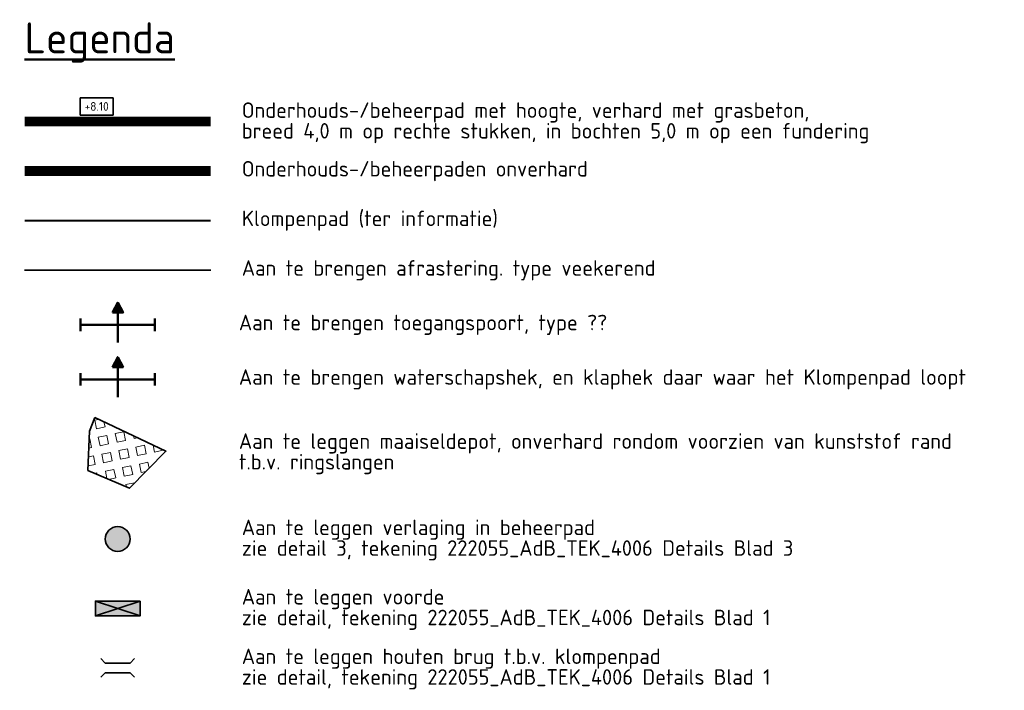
# Model space of a CAD drawing. Header units: metres. Extents: x -151276 to 204982, y 219939 to 463910.
# Tile 6 of 6: x 204585 to 204982, y 462671 to 462941. Entities that reach past the tile are written whole.
import ezdxf

# ---------------------------------------------------------------- set-up
doc = ezdxf.new("R2010")
doc.units = ezdxf.units.M
doc.header["$LTSCALE"] = 2.5
doc.linetypes.add('DASHED2', pattern=[0.375, 0.25, -0.125])
doc.layers.get('0').update_dxf_attribs({"lineweight": 25})
doc.layers.add('N-PV-VH-BEHEERPAD-ONVERHARD-G', color=7, linetype='DASHED2', lineweight=35, true_color=0x663300)
doc.layers.add('N-PV-VH-BEHEERPAD-VERHARD-G', color=7, linetype='Continuous', lineweight=35, true_color=0x663300)
for name, color, linetype, lineweight in [('N-PV-VH-BEHEERPAD-VERHARD_VERLAGING-S', 26, 'Continuous', 35), ('N-WA-IE-TERREINAFSCHEIDING-BEHEERPAD-POORT-S', 240, 'Continuous', 50), ('N-WA-IE-TERREINAFSCHEIDING-POORT-S', 210, 'Continuous', 50), ('N-WA-KW-KUNSTWERK_BRUG-G', 38, 'Continuous', 35), ('N-WA-KW-KUNSTWERK_VOORDE-G', 7, 'Continuous', 35), ('N-WA-VH-VERHARDING_GRASBETONSTEEN-A', 72, 'Continuous', 18), ('N-WA-VH-VERHARDING_GRASBETONSTEEN-G', 104, 'Continuous', 35), ('N-WE-AM-AS_PAD_KLOMPENPAD-G', 30, 'DASHED2', 35), ('N-WE-IE-TERREINAFSCHEIDING_KUNSTMATIG_RASTERHEKWERK-G', 20, 'IE-TERREINAFSCHEIDING_KUNSTMATIG-SO', 35), ('N-WE-VH-VERHARDING-T35', 36, 'Continuous', 35), ('X-XX-AL-LEGENDA-T25', 7, 'Continuous', 25), ('X-XX-AL-LEGENDA-T50', 7, 'Continuous', 50)]:
    doc.layers.add(name, color=color, linetype=linetype, lineweight=lineweight)
doc.styles.add('NLCS-ISO', font='NLCS-ISO.ttf')
doc.styles.add('NLCS-ISO-M1000-T35', font='NLCS-ISO.ttf', dxfattribs={"height": 3.5})
doc.linetypes.add('IE-TERREINAFSCHEIDING_KUNSTMATIG-SO', pattern='A,4,[82,NLCS.SHX,S=0.75,R=90,X=0,Y=0],4,-2', length=10)

# ---------------------------------------------------------------- blocks, each defined once
blk = doc.blocks.new('SIE-WEG_DOORGANG_DRAAIPOORT')
blk.add_hatch(color=256).paths.add_polyline_path([(-0.213, 0.495), (0, 0.901), (0.213, 0.495)])
for p, q in [((0, 0.901), (-0.213, 0.495)), ((0, 0.901), (0, -0.718)), ((0, 0.901), (0.213, 0.495)), ((-1.5, -0.25), (-1.5, 0.25)), ((-1.5, 0), (1.5, 0)), ((1.5, -0.25), (1.5, 0.25))]:
    blk.add_line(p, q)
at = {"flags": 128}
blk.add_lwpolyline([(-0.213, 0.495), (0, 0.901), (0.213, 0.495)], close=True, dxfattribs=at)
blk = doc.blocks.new('DOORSTEEK')
h = blk.add_hatch(color=256)
h.dxf.hatch_style = 1
edge = h.paths.add_edge_path()
edge.add_arc((0, 0), 5, 0, 360)
blk.add_circle((0, 0), 5)
blk = doc.blocks.new('Voorde')
at = {"true_color": 0x636466}
h = blk.add_hatch(color=251, dxfattribs=at)
h.dxf.hatch_style = 1
h.paths.add_polyline_path([(15, 5), (15, -5), (-15, -5), (-15, 5)])
at = {"flags": 128}
blk.add_lwpolyline([(15, 5), (15, -5), (-15, -5), (-15, 5)], close=True, dxfattribs=at)
for points in [[(-15, 5), (15, -5)], [(15, 5), (-15, -5)]]:
    blk.add_lwpolyline(points, dxfattribs=at)
blk = doc.blocks.new('SWH-BRUG-SO')
at = {"flags": 128}
for points in [[(-6.77, 3.77), (-5, 2), (5, 2), (6.77, 3.77)], [(-6.77, -3.77), (-5, -2), (5, -2), (6.77, -3.77)]]:
    blk.add_lwpolyline(points, dxfattribs=at)

msp = doc.modelspace()

# ---------------------------------------------------------------- hatches: boundary and pattern name
at = {"layer": 'N-WA-VH-VERHARDING_GRASBETONSTEEN-A'}
h = msp.add_hatch(dxfattribs=at)
h.set_pattern_fill('AVH-GRASBETONSTEEN_02', color=256, scale=5, angle=-33.18001, pattern_type=2)
h.set_pattern_definition([(11.8199947, (1846.225, 132.376), (-1.43386346, 6.85157176), [3.5, -3.5]), (101.8199947, (1846.225, 132.376), (-6.85157176, -1.43386346), [3.5, -3.5]), (11.8199947, (1845.508, 135.802), (-1.43386346, 6.85157176), [3.5, -3.5]), (101.8199947, (1849.651, 133.093), (-6.85157176, -1.43386346), [3.5, -3.5])])
h.paths.add_polyline_path([(204615.212, 462780.646), (204643.882, 462767.078), (204629.174, 462752.169), (204612.451, 462759.306), (204613.091, 462775.19)])

# ---------------------------------------------------------------- linework, layer by layer
at = {"layer": 'N-PV-VH-BEHEERPAD-ONVERHARD-G', "ltscale": 10, "const_width": 4, "flags": 128}
msp.add_lwpolyline([(204586.951, 462880.046), (204661.951, 462880.046)], dxfattribs=at)
at = {"layer": 'N-PV-VH-BEHEERPAD-VERHARD-G', "ltscale": 50, "const_width": 4, "flags": 128}
msp.add_lwpolyline([(204586.951, 462900.046), (204661.951, 462900.046)], dxfattribs=at)
at = {"layer": 'N-WA-VH-VERHARDING_GRASBETONSTEEN-G', "flags": 128}
msp.add_lwpolyline([(204615.212, 462780.646), (204643.882, 462767.078), (204629.174, 462752.169), (204612.451, 462759.306), (204613.091, 462775.19)], close=True, dxfattribs=at)
at = {"layer": 'N-WE-AM-AS_PAD_KLOMPENPAD-G', "ltscale": 5, "const_width": 0.8, "flags": 128}
msp.add_lwpolyline([(204586.951, 462860.046), (204661.951, 462860.046)], dxfattribs=at)
at = {"layer": 'N-WE-IE-TERREINAFSCHEIDING_KUNSTMATIG_RASTERHEKWERK-G', "ltscale": 0.4, "flags": 128}
msp.add_lwpolyline([(204586.951, 462840.046), (204661.951, 462840.046)], dxfattribs=at)

# ---------------------------------------------------------------- block references
at = {"layer": 'N-PV-VH-BEHEERPAD-VERHARD_VERLAGING-S'}
msp.add_blockref('DOORSTEEK', (204624.451, 462731.664), dxfattribs=at)
at = {"layer": 'N-WA-IE-TERREINAFSCHEIDING-BEHEERPAD-POORT-S', "xscale": 10, "yscale": 10}
msp.add_blockref('SIE-WEG_DOORGANG_DRAAIPOORT', (204624.451, 462796.046), dxfattribs=at)
at = {"layer": 'N-WA-IE-TERREINAFSCHEIDING-POORT-S', "xscale": 10, "yscale": 10}
msp.add_blockref('SIE-WEG_DOORGANG_DRAAIPOORT', (204624.451, 462818.046), dxfattribs=at)
at = {"layer": 'N-WA-KW-KUNSTWERK_BRUG-G'}
msp.add_blockref('SWH-BRUG-SO', (204624.451, 462679.664), dxfattribs=at)
at = {"layer": 'N-WA-KW-KUNSTWERK_VOORDE-G', "xscale": 0.6, "yscale": 0.6}
msp.add_blockref('Voorde', (204624.451, 462703.664), dxfattribs=at)

# ---------------------------------------------------------------- texts
at = {"layer": 'N-WE-VH-VERHARDING-T35', "insert": (204611.092, 462907.882), "char_height": 3.5, "width": 1.2e-322, "attachment_point": 1, "style": 'NLCS-ISO-M1000-T35', "bg_fill": 16, "box_fill_scale": 1.5, "bg_fill_color": 256, "bg_fill_transparency": 0}
msp.add_mtext('+8.10', dxfattribs=at)
at = {"layer": 'X-XX-AL-LEGENDA-T25', "char_height": 6.25, "attachment_point": 4, "line_spacing_factor": 0.8, "style": 'NLCS-ISO'}
for s, insert in [('Onderhouds-/beheerpad met hoogte, verhard met grasbeton, \\Pbreed 4,0 m op rechte stukken, in bochten 5,0 m op een fundering', (204674.451, 462899.526)), ('Onderhouds-/beheerpaden onverhard', (204674.451, 462880.046)), ('Klompenpad (ter informatie)', (204674.451, 462860.046)), ('Aan te brengen afrastering. type veekerend', (204674.451, 462840.046)), ('Aan te brengen toegangspoort, type ??', (204673.283, 462818.046)), ('Aan te brengen waterschapshek, en klaphek daar waar het Klompenpad loopt', (204673.283, 462796.046)), ('Aan te leggen maaiseldepot, onverhard rondom voorzien van kunststof rand \\Pt.b.v. ringslangen', (204673.283, 462766.046)), ('Aan te leggen verlaging in beheerpad\\Pzie detail 3, tekening 222055_AdB_TEK_4006 Details Blad 3 ', (204674.451, 462731.262)), ('Aan te leggen voorde\\Pzie detail, tekening 222055_AdB_TEK_4006 Details Blad 1', (204674.451, 462703.262)), ('Aan te leggen houten brug t.b.v. klompenpad\\Pzie detail, tekening 222055_AdB_TEK_4006 Details Blad 1', (204674.451, 462679.262))]:
    msp.add_mtext(s, dxfattribs=dict(at, insert=insert))
at = {"layer": 'X-XX-AL-LEGENDA-T50', "style": 'NLCS-ISO'}
msp.add_text('%%ULegenda', height=12.5, dxfattribs=at).set_placement((204586.951, 462927.546))

doc.saveas('drawing.dxf')
